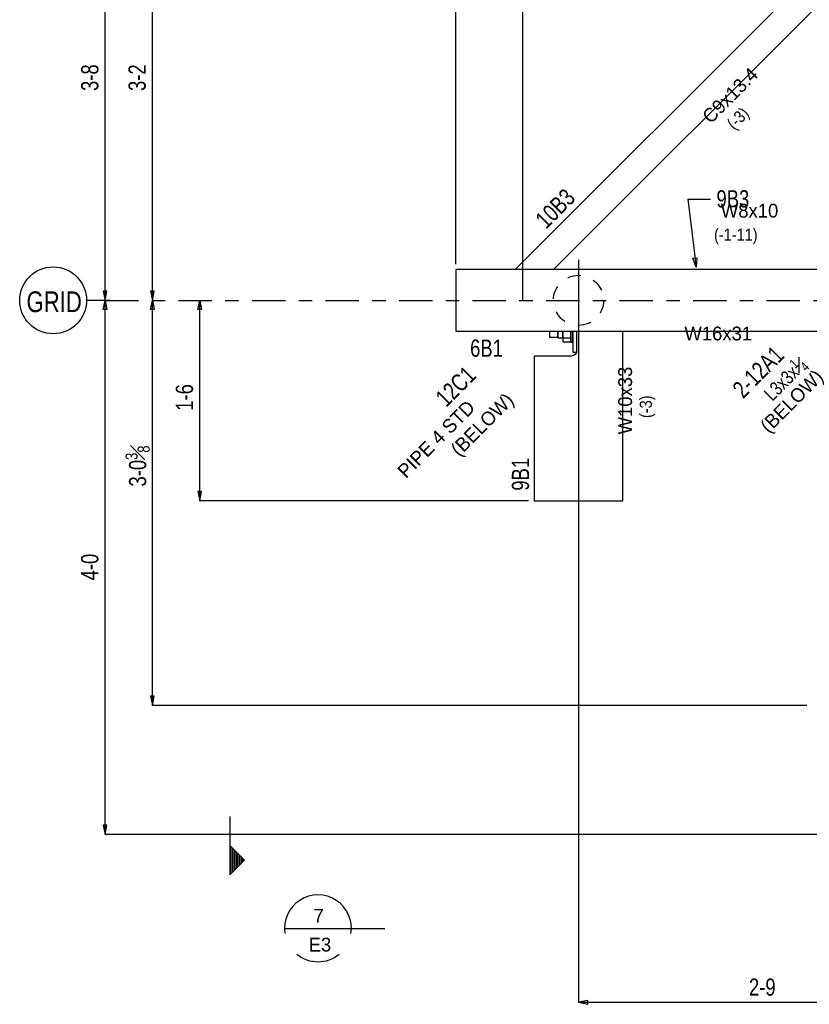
# Model space of a CAD drawing. Header units: inches. Extents: x -17.2 to 17.5, y -11.2 to 11.2.
# Tile 9 of 13: x -1.1 to 4.8, y -1.7 to 5.7. Entities that reach past the tile are written whole.
import ezdxf
from ezdxf.enums import TextEntityAlignment as Align

# ---------------------------------------------------------------- set-up
doc = ezdxf.new("R2010")
doc.units = ezdxf.units.IN
doc.header["$LTSCALE"] = 2.5
doc.header["$MEASUREMENT"] = 0
doc.linetypes.add('SDS2_5', pattern=[0.04, 0.02, -0.02])
doc.linetypes.add('SDS2_7', pattern=[0.175, 0.1, -0.025, 0.025, -0.025])
doc.layers.add('Layer_0', color=7, linetype='Continuous')
doc.styles.add('MTextWidth', font='txt', dxfattribs={"width": 0.8, "height": 0.2})

msp = doc.modelspace()

# ---------------------------------------------------------------- linework, layer by layer
at = {"color": 1, "linetype": 'Continuous'}
for p, q in [((2.156, 3.8391), (2.156, 9.1966)), ((2.656, 3.567), (2.656, 9.1966)), ((-0.4701, 3.567), (-0.4701, 7.2336)), ((-0.1159, 3.567), (-0.1159, 6.7336)), ((3.8901, 4.3242), (4.0597, 4.3241)), ((3.8901, 4.3242), (3.9522, 3.815)), ((3.0726, 3.8698), (3.0726, -1.6859)), ((3.9292, 3.8816), (3.9585, 3.8852)), ((3.9522, 3.815), (3.9292, 3.8816)), ((3.9585, 3.8852), (3.9522, 3.815)), ((3.9522, 3.815), (3.9522, 3.815)), ((-0.4553, 3.6359), (-0.4848, 3.6359)), ((-0.4848, 3.6359), (-0.4701, 3.567)), ((-0.4701, 3.567), (-0.4553, 3.6359)), ((-0.1012, 3.6359), (-0.1307, 3.6359)), ((-0.1307, 3.6359), (-0.1159, 3.567)), ((-0.1159, 3.567), (-0.1012, 3.6359)), ((-0.6073, 3.567), (-0.6073, 3.567)), ((-0.4701, 3.567), (-0.6049, 3.567)), ((-0.4848, 3.4981), (-0.4701, 3.567)), ((-0.4701, -0.4288), (-0.4701, 3.567)), ((-0.4701, 3.567), (-0.4553, 3.4981)), ((-0.4284, 3.567), (-0.4701, 3.567)), ((-0.4284, 3.567), (-0.4701, 3.567)), ((-0.1307, 3.4981), (-0.1159, 3.567)), ((-0.1159, 0.5357), (-0.1159, 3.567)), ((-0.1159, 3.567), (-0.1012, 3.4981)), ((-0.1159, 3.567), (-0.1159, 3.567)), ((-0.1159, 3.567), (-0.1159, 3.567)), ((0.2235, 3.4981), (0.2383, 3.567)), ((0.2383, 2.067), (0.2383, 3.567)), ((0.2383, 3.567), (0.253, 3.4981)), ((0.2383, 3.567), (0.2383, 3.567)), ((-0.4553, 3.4981), (-0.4848, 3.4981)), ((-0.1012, 3.4981), (-0.1307, 3.4981)), ((0.253, 3.4981), (0.2235, 3.4981)), ((0.253, 2.1359), (0.2235, 2.1359)), ((0.2235, 2.1359), (0.2383, 2.067)), ((0.2383, 2.067), (0.253, 2.1359)), ((2.6993, 2.067), (0.2383, 2.067)), ((-0.1012, 0.6046), (-0.1307, 0.6046)), ((-0.1307, 0.6046), (-0.1159, 0.5357)), ((-0.1159, 0.5357), (-0.1012, 0.6046)), ((4.781, 0.5357), (-0.1159, 0.5357)), ((0.4637, -0.2946), (0.4637, -0.7321)), ((-0.4553, -0.3599), (-0.4848, -0.3599)), ((-0.4848, -0.3599), (-0.4701, -0.4288)), ((-0.4701, -0.4288), (-0.4553, -0.3599)), ((5.5101, -0.4288), (-0.4701, -0.4288)), ((0.5731, -0.6227), (0.4637, -0.5133)), ((0.4783, -0.5308), (0.4783, -0.7146)), ((0.4958, -0.5483), (0.4958, -0.6971)), ((0.5133, -0.5658), (0.5133, -0.6796)), ((0.5308, -0.5833), (0.5308, -0.6621)), ((0.4637, -0.7321), (0.5731, -0.6227)), ((0.5483, -0.6008), (0.5483, -0.6446)), ((0.5658, -0.6183), (0.5658, -0.6271)), ((0.8733, -1.1323), (1.3733, -1.1323)), ((1.3733, -1.1323), (1.6233, -1.1323)), ((3.1415, -1.6712), (3.0726, -1.6859)), ((3.0726, -1.6859), (3.1415, -1.7007)), ((3.0726, -1.6859), (5.8226, -1.6859)), ((3.1415, -1.7007), (3.1415, -1.6712))]:
    msp.add_line(p, q, dxfattribs=at)
at = {"color": 1, "linetype": 'SDS2_7'}
msp.add_line((-0.4701, 3.567), (10.8861, 3.567), dxfattribs=at)
at = {"color": 2, "linetype": 'Continuous'}
for p, q in [((0.4695, -0.7233), (0.4695, -0.5221)), ((0.487, -0.7058), (0.487, -0.5396)), ((0.5045, -0.6883), (0.5045, -0.5571)), ((0.522, -0.6708), (0.522, -0.5746)), ((0.5395, -0.6533), (0.5395, -0.5921)), ((0.557, -0.6096), (0.557, -0.6358))]:
    msp.add_line(p, q, dxfattribs=at)
at = {"color": 1, "linetype": 'Continuous'}
msp.add_circle((-0.8585, 3.567), 0.25, dxfattribs=at)
for start, end in [(350.85796, 189.14204), (230.51634, 309.48368)]:
    msp.add_arc((1.1233, -1.1323), 0.25, start, end, dxfattribs=at)
at = {"layer": 'Layer_0', "color": 2, "linetype": 'Continuous'}
for p, q in [((5.5248, 6.7221), (2.6, 3.7974)), ((2.8864, 3.7974), (5.5314, 6.4424)), ((5.4424, 3.7974), (2.156, 3.7974)), ((2.156, 3.7974), (2.156, 3.3366)), ((2.156, 3.3366), (5.4424, 3.3366)), ((3.0293, 3.3366), (3.0293, 3.1805)), ((3.0605, 3.1805), (3.0605, 3.3366)), ((3.4043, 2.067), (3.4043, 3.3366)), ((3.0293, 3.1805), (3.0605, 3.1805)), ((3.0573, 3.176), (3.0482, 3.1625)), ((3.0582, 3.1805), (3.0573, 3.176)), ((3.0188, 3.1503), (2.741, 3.1503)), ((2.741, 3.1503), (2.741, 2.067)), ((3.0347, 3.1535), (3.0188, 3.1503)), ((3.0482, 3.1625), (3.0347, 3.1535)), ((2.741, 2.067), (3.4043, 2.067))]:
    msp.add_line(p, q, dxfattribs=at)
at = {"layer": 'Layer_0', "color": 1, "linetype": 'Continuous'}
for p, q in [((2.8555, 3.3366), (2.8555, 3.33)), ((2.8555, 3.33), (2.8555, 3.317)), ((2.8555, 3.317), (2.8555, 3.3039)), ((2.918, 3.3366), (2.918, 3.3326)), ((2.918, 3.33), (2.918, 3.3366)), ((2.918, 3.3326), (2.918, 3.317)), ((2.918, 3.317), (2.918, 3.33)), ((2.918, 3.317), (2.918, 3.3013)), ((2.918, 3.3039), (2.918, 3.317)), ((2.9549, 3.3366), (2.9549, 3.2869)), ((2.9549, 3.3326), (2.9549, 3.3366)), ((2.9549, 3.317), (2.9549, 3.3326)), ((2.9549, 3.3013), (2.9549, 3.317)), ((3.0161, 3.2869), (3.0161, 3.3366)), ((3.0161, 3.3366), (3.0161, 3.317)), ((3.0161, 3.317), (3.0161, 3.293)), ((3.0291, 3.317), (3.0291, 3.3366)), ((3.0291, 3.3366), (3.0291, 3.3326)), ((3.0291, 3.3326), (3.0291, 3.317)), ((3.0291, 3.293), (3.0291, 3.317)), ((3.0291, 3.317), (3.0291, 3.3013)), ((2.8555, 3.3039), (2.8555, 3.2944)), ((2.8555, 3.2944), (2.8555, 3.2909)), ((2.8555, 3.2909), (2.918, 3.2909)), ((2.918, 3.2944), (2.918, 3.3039)), ((2.918, 3.3013), (2.918, 3.2899)), ((2.918, 3.2909), (2.918, 3.2944)), ((2.918, 3.2899), (2.918, 3.2857)), ((2.918, 3.2857), (2.9549, 3.2857)), ((2.9549, 3.2899), (2.9549, 3.3013)), ((2.9549, 3.2857), (2.9549, 3.2899)), ((2.9549, 3.2869), (3.0161, 3.2869)), ((2.9549, 3.2869), (2.9549, 3.2568)), ((2.9549, 3.2568), (3.0161, 3.2568)), ((3.0161, 3.293), (3.0161, 3.2728)), ((3.0161, 3.2568), (3.0161, 3.2869)), ((3.0161, 3.2728), (3.0161, 3.2592)), ((3.0161, 3.2592), (3.0161, 3.2545)), ((3.0161, 3.2545), (3.0291, 3.2545)), ((3.0291, 3.3013), (3.0291, 3.2899)), ((3.0291, 3.2728), (3.0291, 3.293)), ((3.0291, 3.2899), (3.0291, 3.2857)), ((3.0291, 3.2857), (3.0293, 3.2857)), ((3.0291, 3.2592), (3.0291, 3.2728)), ((3.0291, 3.2545), (3.0291, 3.2592))]:
    msp.add_line(p, q, dxfattribs=at)
at = {"layer": 'Layer_0', "color": 1, "linetype": 'SDS2_5'}
msp.add_circle((3.0726, 3.567), 0.1875, dxfattribs=at)

# ---------------------------------------------------------------- texts
at = {"color": 2, "linetype": 'Continuous', "width": 0.8}
for s, p in [('3-8', (-0.5197, 5.2336)), ('3-2', (-0.1655, 5.2336)), ('1-6', (0.1886, 2.8405)), ('4-0', (-0.5197, 1.5712))]:
    msp.add_text(s, height=0.12902, rotation=90, dxfattribs=at).set_placement(p, align=Align.CENTER)
for s, height, p in [('GRID', 0.15483, (-0.8506, 3.4792)), ('2-9', 0.12902, (4.4476, -1.6363))]:
    msp.add_text(s, height=height, dxfattribs=at).set_placement(p, align=Align.CENTER)
at = {"color": 1, "linetype": 'Continuous'}
for p in [(4.9127, 2.9852), (2.5971, 2.81)]:
    msp.add_text('(BELOW)', height=0.10322, rotation=45, dxfattribs=at).set_placement(p, align=Align.RIGHT)
at = {"color": 2, "linetype": 'Continuous', "width": 0.8}
msp.add_text('2-', height=0.12902, rotation=45, dxfattribs=at).set_placement((4.3918, 2.9136), align=Align.RIGHT)
at = {"color": 2, "linetype": 'Continuous'}
for s, height, p in [('7', 0.1032, (1.1286, -1.0898)), ('E3', 0.10322, (1.138, -1.3056))]:
    msp.add_text(s, height=height, dxfattribs=at).set_placement(p, align=Align.CENTER)
at = {"color": 1, "linetype": 'Continuous', "insert": (4.8064, 3.0617), "char_height": 0.103218, "attachment_point": 9, "rotation": 45, "style": 'MTextWidth'}
msp.add_mtext('\\A1;L3x3x{\\H0.70x;\\S1#4;}', dxfattribs=at)
at = {"color": 2, "linetype": 'Continuous', "insert": (-0.1358, 2.3274), "char_height": 0.129022, "attachment_point": 8, "rotation": 90, "style": 'MTextWidth'}
msp.add_mtext('\\A1;3-0{\\H0.70x;\\S3#8;}', dxfattribs=at)
at = {"layer": 'Layer_0', "color": 1, "linetype": 'Continuous'}
for s, rotation, p in [('C9x13.4', 45, (4.1707, 5.1379)), ('W10x33', 90, (3.37, 2.8174))]:
    msp.add_text(s, height=0.10322, rotation=rotation, dxfattribs=at).set_placement(p, align=Align.TOP_CENTER)
at = {"layer": 'Layer_0', "color": 1, "linetype": 'Continuous', "width": 0.9}
for rotation, p in [(45, (4.173, 4.9014)), (90, (3.5309, 2.6863))]:
    msp.add_text('(-3)', height=0.09032, rotation=rotation, dxfattribs=at).set_placement(p, align=Align.TOP_LEFT)
at = {"layer": 'Layer_0', "color": 2, "linetype": 'Continuous', "width": 0.8}
for s, rotation, p in [('10B3', 45, (2.8295, 4.0948)), ('12A1', 45, (4.3922, 2.9176)), ('12C1', 45, (2.0826, 2.762)), ('9B1', 90, (2.7028, 2.1428))]:
    msp.add_text(s, height=0.12902, rotation=rotation, dxfattribs=at).set_placement(p)
for s, p in [('9B3', (4.105, 4.2624)), ('6B1', (2.2615, 3.1447))]:
    msp.add_text(s, height=0.12902, dxfattribs=at).set_placement(p)
at = {"layer": 'Layer_0', "color": 1, "linetype": 'Continuous'}
for s, p in [('W8x10', (4.3526, 4.2897)), ('W16x31', (4.1184, 3.3707))]:
    msp.add_text(s, height=0.10322, dxfattribs=at).set_placement(p, align=Align.TOP_CENTER)
at = {"layer": 'Layer_0', "color": 1, "linetype": 'Continuous', "width": 0.9}
msp.add_text('(-1-11)', height=0.09032, dxfattribs=at).set_placement((4.0864, 4.1047), align=Align.TOP_LEFT)
at = {"layer": 'Layer_0', "color": 1, "linetype": 'Continuous'}
msp.add_text('PIPE 4 STD', height=0.10322, rotation=45, dxfattribs=at).set_placement((1.7812, 2.2294))

doc.saveas('drawing.dxf')
